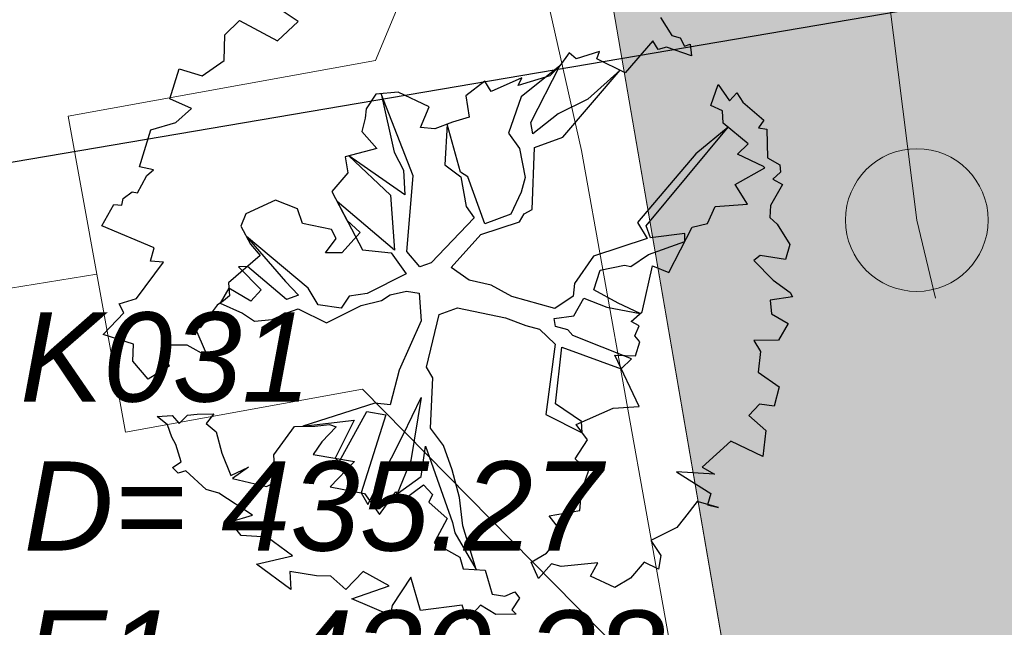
# Model space of a CAD drawing. Header units: metres. Extents: x 2643011 to 2643179, y 1217594 to 1217713.
# Tile 20 of 60: x 2643066.76 to 2643072.28, y 1217649.73 to 1217653.14. Entities that reach past the tile are written whole.
import ezdxf

# ---------------------------------------------------------------- set-up
doc = ezdxf.new("R2010")
doc.units = ezdxf.units.M
doc.linetypes.add('AUSGEZOGEN', pattern=[0])
for name, color, linetype in [('XR$1$_65373', 7, 'Continuous'), ('XR$1$_65380', 7, 'Continuous'), ('XR$1$_65386', 7, 'Continuous'), ('XR$1$_65388', 7, 'Continuous'), ('XR$1$_65389', 7, 'Continuous'), ('XR$1$_65391', 7, 'Continuous'), ('XR$1$_65393', 7, 'Continuous'), ('XR$1$_65397', 7, 'Continuous'), ('XR$1$_65398', 7, 'Continuous'), ('XR$1$_65411', 7, 'Continuous'), ('XR$1$_65414', 7, 'Continuous'), ('XR$1$_65415', 7, 'Continuous')]:
    doc.layers.add(name, color=color, linetype=linetype)
doc.styles.add('ARIAL', font='arial.ttf')

# ---------------------------------------------------------------- blocks, each defined once
blk = doc.blocks.new('COMPLEXOBJECT_10')
at = {"layer": 'XR$1$_65393', "color": 6, "linetype": 'AUSGEZOGEN', "lineweight": 20, "transparency": 33554687}
for start, end in [(90, 270), (270, 90)]:
    blk.add_arc((2643071.7866, 1217652.0138), 0.4, start, end, dxfattribs=at)

msp = doc.modelspace()

# ---------------------------------------------------------------- hatches: boundary and pattern name
at = {"layer": 'XR$1$_65414', "linetype": 'AUSGEZOGEN', "lineweight": 20, "true_color": 0xf0f0ea, "transparency": 33554687}
msp.add_hatch(color=7, dxfattribs=at).paths.add_polyline_path([(2643072.6934, 1217656.5681), (2643069.6034, 1217655.9988), (2643073.4131, 1217633.8832), (2643075.7518, 1217620.3071), (2643078.6998, 1217620.7373), (2643076.3612, 1217634.3135)])

# ---------------------------------------------------------------- linework, layer by layer
at = {"layer": 'XR$1$_65373', "color": 3, "linetype": 'AUSGEZOGEN', "lineweight": 20, "transparency": 33554687}
for p, q in [((2643065.8207, 1217670.5134), (2643069.9077, 1217652.4037)), ((2643069.9077, 1217652.4037), (2643077.7117, 1217608.9098))]:
    msp.add_line(p, q, dxfattribs=at)
at = {"layer": 'XR$1$_65380', "color": 6, "linetype": 'AUSGEZOGEN', "lineweight": 20, "transparency": 33554687}
msp.add_line((2643071.8907, 1217651.5759), (2643071.7872, 1217652.0139), dxfattribs=at)
at = {"layer": 'XR$1$_65386', "color": 204, "linetype": 'AUSGEZOGEN', "lineweight": 20, "transparency": 33554687}
for p, q in [((2643070.2069, 1217656.3736), (2643068.7531, 1217652.9083)), ((2643068.7531, 1217652.9083), (2643067.0311, 1217652.5954)), ((2643067.0311, 1217652.5954), (2643067.3523, 1217650.8244)), ((2643067.3523, 1217650.8244), (2643068.6814, 1217651.0655)), ((2643068.6814, 1217651.0655), (2643071.9927, 1217647.7042))]:
    msp.add_line(p, q, dxfattribs=at)
at = {"layer": 'XR$1$_65388', "color": 6, "linetype": 'AUSGEZOGEN', "lineweight": 20, "transparency": 33554687}
msp.add_line((2643067.1924, 1217651.7098), (2643055.6932, 1217649.8642), dxfattribs=at)
at = {"layer": 'XR$1$_65391', "color": 6, "linetype": 'AUSGEZOGEN', "lineweight": 20, "transparency": 33554687}
msp.add_line((2643071.2122, 1217656.5568), (2643071.7872, 1217652.0139), dxfattribs=at)
at = {"layer": 'XR$1$_65397', "color": 12, "linetype": 'AUSGEZOGEN', "lineweight": 25, "transparency": 33554687}
msp.add_line((2643073.4627, 1217653.4855), (2643066.1883, 1217652.2477), dxfattribs=at)
at = {"layer": 'XR$1$_65398', "color": 250, "linetype": 'AUSGEZOGEN', "lineweight": -3, "transparency": 33554687}
for p, q in [((2643068.3196, 1217653.1267), (2643068.2024, 1217653.2054)), ((2643067.91, 1217653.0512), (2643067.9919, 1217653.1331)), ((2643067.9919, 1217653.1331), (2643068.204, 1217653.0179)), ((2643068.204, 1217653.0179), (2643068.3196, 1217653.1267)), ((2643070.3507, 1217653.1492), (2643070.4146, 1217653.0485)), ((2643067.9051, 1217652.9082), (2643067.91, 1217653.0512)), ((2643070.3071, 1217653.0181), (2643070.1527, 1217652.8394)), ((2643070.3375, 1217652.9692), (2643070.3071, 1217653.0181)), ((2643070.4146, 1217653.0485), (2643070.4607, 1217653.0342)), ((2643070.4607, 1217653.0342), (2643070.4849, 1217652.9883)), ((2643070.0084, 1217652.9579), (2643069.8785, 1217652.9172)), ((2643069.9928, 1217652.9172), (2643070.0084, 1217652.9579)), ((2643070.3842, 1217652.9831), (2643070.3375, 1217652.9692)), ((2643070.5246, 1217652.9336), (2643070.3842, 1217652.9831)), ((2643070.4849, 1217652.9883), (2643070.5165, 1217652.9988)), ((2643070.5165, 1217652.9988), (2643070.5246, 1217652.9336)), ((2643067.7824, 1217652.8218), (2643067.9051, 1217652.9082)), ((2643069.8393, 1217652.9505), (2643069.7858, 1217652.8791)), ((2643069.8785, 1217652.9172), (2643069.8393, 1217652.9505)), ((2643070.1527, 1217652.8394), (2643069.9928, 1217652.9172)), ((2643067.6012, 1217652.6939), (2643067.6532, 1217652.8618)), ((2643067.6532, 1217652.8618), (2643067.7824, 1217652.8218)), ((2643069.7858, 1217652.8791), (2643069.569, 1217652.7046)), ((2643069.6235, 1217652.5603), (2643069.7858, 1217652.8791)), ((2643069.7858, 1217652.8791), (2643069.7297, 1217652.8217)), ((2643069.8031, 1217652.4774), (2643070.1236, 1217652.8535)), ((2643070.1236, 1217652.8535), (2643069.9433, 1217652.6919)), ((2643069.3667, 1217652.7925), (2643069.2592, 1217652.7095)), ((2643069.4016, 1217652.7352), (2643069.3667, 1217652.7925)), ((2643069.5735, 1217652.8104), (2643069.4016, 1217652.7352)), ((2643069.7297, 1217652.8217), (2643069.553, 1217652.7672)), ((2643069.553, 1217652.7672), (2643069.5735, 1217652.8104)), ((2643070.6327, 1217652.6554), (2643070.6735, 1217652.7742)), ((2643070.6735, 1217652.7742), (2643070.7372, 1217652.6827)), ((2643067.7228, 1217652.639), (2643067.6012, 1217652.6939)), ((2643068.7555, 1217652.7188), (2643068.7017, 1217652.6364)), ((2643068.8805, 1217652.7306), (2643068.7555, 1217652.7188)), ((2643068.9639, 1217652.262), (2643068.7848, 1217652.7216)), ((2643068.7848, 1217652.7216), (2643068.8572, 1217652.3941)), ((2643069.0533, 1217652.6488), (2643068.8805, 1217652.7306)), ((2643069.2592, 1217652.7095), (2643069.2788, 1217652.5902)), ((2643069.569, 1217652.7046), (2643069.4989, 1217652.5008)), ((2643069.9433, 1217652.6919), (2643069.777, 1217652.6089)), ((2643070.7372, 1217652.6827), (2643070.779, 1217652.7264)), ((2643070.779, 1217652.7264), (2643070.8125, 1217652.6746)), ((2643067.6346, 1217652.5602), (2643067.7228, 1217652.639)), ((2643068.7017, 1217652.6364), (2643068.696, 1217652.5855)), ((2643069.0063, 1217652.5329), (2643069.0533, 1217652.6488)), ((2643070.6981, 1217652.6251), (2643070.6327, 1217652.6554)), ((2643070.702, 1217652.5561), (2643070.6981, 1217652.6251)), ((2643070.8125, 1217652.6746), (2643070.9301, 1217652.5745)), ((2643068.696, 1217652.5855), (2643068.6769, 1217652.5106)), ((2643069.2788, 1217652.5902), (2643069.1853, 1217652.5625)), ((2643069.777, 1217652.6089), (2643069.6352, 1217652.497)), ((2643070.9301, 1217652.5745), (2643070.8993, 1217652.5304)), ((2643067.4304, 1217652.312), (2643067.4944, 1217652.5186)), ((2643067.4944, 1217652.5186), (2643067.6346, 1217652.5602)), ((2643069.0859, 1217652.5255), (2643069.0063, 1217652.5329)), ((2643069.1853, 1217652.5625), (2643069.0859, 1217652.5255)), ((2643069.1547, 1217652.5511), (2643069.1428, 1217652.3239)), ((2643069.2293, 1217652.283), (2643069.1547, 1217652.5511)), ((2643069.6352, 1217652.497), (2643069.6235, 1217652.5603)), ((2643070.2696, 1217651.9822), (2643070.7293, 1217652.5339)), ((2643070.7293, 1217652.5339), (2643070.5487, 1217652.3842)), ((2643070.8426, 1217652.4418), (2643070.702, 1217652.5561)), ((2643070.8993, 1217652.5304), (2643070.9465, 1217652.5229)), ((2643070.9465, 1217652.5229), (2643070.9494, 1217652.3623)), ((2643068.6769, 1217652.5106), (2643068.7602, 1217652.414)), ((2643069.4989, 1217652.5008), (2643069.56, 1217652.4141)), ((2643069.6436, 1217652.4196), (2643069.8031, 1217652.4774)), ((2643068.7602, 1217652.414), (2643068.5834, 1217652.3686)), ((2643069.56, 1217652.4141), (2643069.5917, 1217652.2517)), ((2643069.6315, 1217652.0735), (2643069.6436, 1217652.4196)), ((2643070.7827, 1217652.3825), (2643070.8426, 1217652.4418)), ((2643068.5834, 1217652.3686), (2643068.5982, 1217652.2791)), ((2643068.9179, 1217652.1559), (2643068.6044, 1217652.374)), ((2643068.6044, 1217652.374), (2643068.838, 1217652.1523)), ((2643068.8572, 1217652.3941), (2643068.9107, 1217652.2926)), ((2643070.5487, 1217652.3842), (2643070.2215, 1217652.0001)), ((2643070.9272, 1217652.3135), (2643070.7827, 1217652.3825)), ((2643070.9494, 1217652.3623), (2643071.0193, 1217652.3235)), ((2643067.509, 1217652.2947), (2643067.4304, 1217652.312)), ((2643067.4712, 1217652.264), (2643067.509, 1217652.2947)), ((2643068.9107, 1217652.2926), (2643068.9179, 1217652.1559)), ((2643069.1428, 1217652.3239), (2643069.2323, 1217652.2568)), ((2643070.7687, 1217652.2129), (2643070.9353, 1217652.307)), ((2643070.9353, 1217652.307), (2643070.9272, 1217652.3135)), ((2643071.0193, 1217652.3235), (2643071.0238, 1217652.2826)), ((2643067.4448, 1217652.2114), (2643067.4712, 1217652.264)), ((2643068.5982, 1217652.2791), (2643068.5088, 1217652.1733)), ((2643068.9285, 1217651.8372), (2643068.9639, 1217652.262)), ((2643069.2714, 1217652.2558), (2643069.2293, 1217652.283)), ((2643069.2323, 1217652.2568), (2643069.2622, 1217652.0888)), ((2643069.3669, 1217651.9927), (2643069.2714, 1217652.2558)), ((2643069.5917, 1217652.2517), (2643069.5696, 1217652.1706)), ((2643071.0238, 1217652.2826), (2643070.9794, 1217652.2438)), ((2643070.9794, 1217652.2438), (2643071.0345, 1217652.2126)), ((2643067.4207, 1217652.1663), (2643067.4448, 1217652.2114)), ((2643070.8377, 1217652.1026), (2643070.7687, 1217652.2129)), ((2643071.0345, 1217652.2126), (2643070.9668, 1217652.095)), ((2643067.3318, 1217652.0978), (2643067.3402, 1217652.1346)), ((2643067.3402, 1217652.1346), (2643067.3901, 1217652.1718)), ((2643067.3901, 1217652.1718), (2643067.4207, 1217652.1663)), ((2643068.1927, 1217652.1256), (2643068.0276, 1217652.0493)), ((2643068.316, 1217652.0763), (2643068.1927, 1217652.1256)), ((2643068.5088, 1217652.1733), (2643068.5935, 1217652.0126)), ((2643068.838, 1217652.1523), (2643068.8599, 1217651.8442)), ((2643069.5696, 1217652.1706), (2643069.5111, 1217652.0471)), ((2643067.2207, 1217651.9805), (2643067.2865, 1217652.1017)), ((2643067.2865, 1217652.1017), (2643067.3318, 1217652.0978)), ((2643068.344, 1217651.9938), (2643068.316, 1217652.0763)), ((2643068.8599, 1217651.8442), (2643068.5381, 1217652.1177)), ((2643068.5381, 1217652.1177), (2643068.6808, 1217651.8471)), ((2643069.2622, 1217652.0888), (2643069.3063, 1217652.0256)), ((2643069.5856, 1217652.0493), (2643069.6315, 1217652.0735)), ((2643070.6133, 1217651.9951), (2643070.6565, 1217652.0889)), ((2643070.6565, 1217652.0889), (2643070.8377, 1217652.1026)), ((2643070.9668, 1217652.095), (2643070.9633, 1217652.0283)), ((2643068.0276, 1217652.0493), (2643067.9991, 1217651.9802)), ((2643069.3063, 1217652.0256), (2643069.0649, 1217651.7747)), ((2643069.5111, 1217652.0471), (2643069.3669, 1217651.9927)), ((2643069.5603, 1217652.0036), (2643069.5856, 1217652.0493)), ((2643070.9633, 1217652.0283), (2643071.0044, 1217651.9914)), ((2643067.5123, 1217651.8579), (2643067.2207, 1217651.9805)), ((2643067.9991, 1217651.9802), (2643068.0526, 1217651.8787)), ((2643068.5067, 1217651.9606), (2643068.344, 1217651.9938)), ((2643068.5334, 1217651.9099), (2643068.5067, 1217651.9606)), ((2643068.5935, 1217652.0126), (2643068.6671, 1217651.9433)), ((2643069.3444, 1217651.9329), (2643069.5603, 1217652.0036)), ((2643070.2215, 1217652.0001), (2643070.2754, 1217651.9096)), ((2643070.2943, 1217651.9149), (2643070.2696, 1217651.9822)), ((2643070.3975, 1217651.7192), (2643070.5276, 1217651.9731)), ((2643070.5276, 1217651.9731), (2643070.6133, 1217651.9951)), ((2643071.0044, 1217651.9914), (2643071.0753, 1217651.8774)), ((2643068.3769, 1217651.6328), (2643068.0303, 1217651.921)), ((2643068.0303, 1217651.921), (2643068.2496, 1217651.6691)), ((2643068.4734, 1217651.8304), (2643068.5334, 1217651.9099)), ((2643068.6671, 1217651.9433), (2643068.5651, 1217651.8293)), ((2643069.1767, 1217651.7472), (2643069.3444, 1217651.9329)), ((2643070.2754, 1217651.9096), (2643069.9751, 1217651.8115)), ((2643070.4868, 1217651.9392), (2643070.2943, 1217651.9149)), ((2643070.4872, 1217651.8942), (2643070.4868, 1217651.9392)), ((2643067.4932, 1217651.7829), (2643067.5123, 1217651.8579)), ((2643068.0526, 1217651.8787), (2643068.1078, 1217651.8152)), ((2643070.2834, 1217651.8212), (2643070.4872, 1217651.8942)), ((2643071.0753, 1217651.8774), (2643071.0503, 1217651.7932)), ((2643068.1078, 1217651.8152), (2643067.929, 1217651.6622)), ((2643068.5651, 1217651.8293), (2643068.4734, 1217651.8304)), ((2643068.6808, 1217651.8471), (2643068.8413, 1217651.8298)), ((2643068.8413, 1217651.8298), (2643068.9251, 1217651.7118)), ((2643069.0012, 1217651.752), (2643068.9285, 1217651.8372)), ((2643069.9751, 1217651.8115), (2643069.8678, 1217651.6576)), ((2643070.1847, 1217651.7537), (2643070.2834, 1217651.8212)), ((2643070.9086, 1217651.8158), (2643070.8744, 1217651.7869)), ((2643071.0503, 1217651.7932), (2643070.9086, 1217651.8158)), ((2643067.4134, 1217651.5741), (2643067.5654, 1217651.7778)), ((2643067.5654, 1217651.7778), (2643067.4932, 1217651.7829)), ((2643068.0361, 1217651.7539), (2643067.9857, 1217651.7508)), ((2643067.9857, 1217651.7508), (2643068.1119, 1217651.6228)), ((2643068.2548, 1217651.5684), (2643068.0361, 1217651.7539)), ((2643069.0649, 1217651.7747), (2643069.0012, 1217651.752)), ((2643069.279, 1217651.6761), (2643069.1767, 1217651.7472)), ((2643070.0116, 1217651.7335), (2643070.1485, 1217651.7608)), ((2643070.1485, 1217651.7608), (2643070.1847, 1217651.7537)), ((2643070.2476, 1217651.4996), (2643070.3062, 1217651.7575)), ((2643070.3062, 1217651.7575), (2643070.3975, 1217651.7192)), ((2643070.8744, 1217651.7869), (2643070.9819, 1217651.6768)), ((2643068.9251, 1217651.7118), (2643068.7069, 1217651.6014)), ((2643069.9773, 1217651.6227), (2643070.0116, 1217651.7335)), ((2643067.9314, 1217651.6322), (2643067.8822, 1217651.5477)), ((2643067.929, 1217651.6622), (2643067.9348, 1217651.5896)), ((2643068.054, 1217651.5598), (2643067.9314, 1217651.6322)), ((2643068.2496, 1217651.6691), (2643068.3221, 1217651.5931)), ((2643068.4327, 1217651.5387), (2643068.3769, 1217651.6328)), ((2643069.4012, 1217651.6494), (2643069.279, 1217651.6761)), ((2643069.5168, 1217651.5853), (2643069.4012, 1217651.6494)), ((2643069.8678, 1217651.6576), (2643069.8614, 1217651.5878)), ((2643070.9819, 1217651.6768), (2643071.0769, 1217651.608)), ((2643067.3162, 1217651.5445), (2643067.4134, 1217651.5741)), ((2643067.9348, 1217651.5896), (2643067.9018, 1217651.5614)), ((2643068.1119, 1217651.6228), (2643068.054, 1217651.5598)), ((2643068.3221, 1217651.5931), (2643068.2548, 1217651.5684)), ((2643068.6064, 1217651.587), (2643068.5614, 1217651.5201)), ((2643068.7069, 1217651.6014), (2643068.6064, 1217651.587)), ((2643068.7871, 1217651.5634), (2643068.836, 1217651.5938)), ((2643068.836, 1217651.5938), (2643068.9266, 1217651.6153)), ((2643068.9266, 1217651.6153), (2643068.9977, 1217651.6034)), ((2643068.9977, 1217651.6034), (2643069.0102, 1217651.4479)), ((2643069.7578, 1217651.5178), (2643069.5168, 1217651.5853)), ((2643069.8614, 1217651.5878), (2643069.7578, 1217651.5178)), ((2643069.8656, 1217651.4773), (2643069.9215, 1217651.5763)), ((2643069.9215, 1217651.5763), (2643070.0503, 1217651.5253)), ((2643070.114, 1217651.5481), (2643069.9773, 1217651.6227)), ((2643071.0903, 1217651.5826), (2643070.9654, 1217651.5646)), ((2643071.0769, 1217651.608), (2643071.0903, 1217651.5826)), ((2643067.343, 1217651.4937), (2643067.3162, 1217651.5445)), ((2643067.8657, 1217651.5362), (2643067.7701, 1217651.4101)), ((2643067.9018, 1217651.5614), (2643067.8657, 1217651.5362)), ((2643067.8822, 1217651.5477), (2643068.0078, 1217651.4922)), ((2643068.5614, 1217651.5201), (2643068.4327, 1217651.5387)), ((2643068.4795, 1217651.4382), (2643068.6723, 1217651.5353)), ((2643068.6723, 1217651.5353), (2643068.7871, 1217651.5634)), ((2643069.1096, 1217651.4848), (2643069.2133, 1217651.5225)), ((2643069.2133, 1217651.5225), (2643069.4828, 1217651.4654)), ((2643070.0503, 1217651.5253), (2643070.2369, 1217651.4903)), ((2643070.2369, 1217651.4903), (2643070.114, 1217651.5481)), ((2643070.9654, 1217651.5646), (2643070.9731, 1217651.4884)), ((2643067.2277, 1217651.3727), (2643067.343, 1217651.4937)), ((2643068.0078, 1217651.4922), (2643068.0748, 1217651.4472)), ((2643068.1736, 1217651.4561), (2643068.2559, 1217651.4933)), ((2643068.2559, 1217651.4933), (2643068.3195, 1217651.5161)), ((2643068.3195, 1217651.5161), (2643068.4795, 1217651.4382)), ((2643069.039, 1217651.1882), (2643069.1096, 1217651.4848)), ((2643069.4828, 1217651.4654), (2643069.5967, 1217651.422)), ((2643069.7547, 1217651.4621), (2643069.8656, 1217651.4773)), ((2643070.1853, 1217651.4451), (2643070.2476, 1217651.4996)), ((2643070.9731, 1217651.4884), (2643071.0666, 1217651.4342)), ((2643067.7701, 1217651.4101), (2643067.7336, 1217651.4295)), ((2643067.7336, 1217651.4295), (2643067.812, 1217651.2485)), ((2643068.0748, 1217651.4472), (2643068.1736, 1217651.4561)), ((2643069.0102, 1217651.4479), (2643068.8854, 1217651.1721)), ((2643069.5967, 1217651.422), (2643069.6723, 1217651.4017)), ((2643069.7618, 1217651.4164), (2643069.7547, 1217651.4621)), ((2643069.8313, 1217651.399), (2643069.7618, 1217651.4164)), ((2643070.2304, 1217651.4211), (2643070.1853, 1217651.4451)), ((2643070.2059, 1217651.3649), (2643070.2304, 1217651.4211)), ((2643071.0666, 1217651.4342), (2643071.0124, 1217651.3408)), ((2643067.3975, 1217651.3171), (2643067.2277, 1217651.3727)), ((2643069.6723, 1217651.4017), (2643069.7597, 1217651.318)), ((2643069.8595, 1217651.366), (2643069.8313, 1217651.399)), ((2643070.1873, 1217651.2362), (2643069.8595, 1217651.366)), ((2643070.2348, 1217651.3307), (2643070.2059, 1217651.3649)), ((2643067.3935, 1217651.2223), (2643067.3975, 1217651.3171)), ((2643067.6976, 1217651.3132), (2643067.5516, 1217651.3119)), ((2643067.5516, 1217651.3119), (2643067.5975, 1217651.1956)), ((2643067.812, 1217651.2485), (2643067.6976, 1217651.3132)), ((2643069.7597, 1217651.318), (2643069.7083, 1217650.9234)), ((2643069.7626, 1217650.9845), (2643069.7967, 1217651.3005)), ((2643069.7967, 1217651.3005), (2643070.131, 1217651.1801)), ((2643070.2108, 1217651.2532), (2643070.2348, 1217651.3307)), ((2643071.0124, 1217651.3408), (2643070.8731, 1217651.3384)), ((2643070.8731, 1217651.3384), (2643070.9117, 1217651.2769)), ((2643070.2316, 1217650.9677), (2643070.0946, 1217651.2568)), ((2643070.0946, 1217651.2568), (2643070.2108, 1217651.2532)), ((2643070.9117, 1217651.2769), (2643070.8971, 1217651.1611)), ((2643067.4787, 1217651.1221), (2643067.3935, 1217651.2223)), ((2643067.5975, 1217651.1956), (2643067.4787, 1217651.1221)), ((2643069.0745, 1217651.1297), (2643069.039, 1217651.1882)), ((2643070.131, 1217651.1801), (2643070.1873, 1217651.2362)), ((2643068.8854, 1217651.1721), (2643068.8364, 1217650.9779)), ((2643070.8971, 1217651.1611), (2643071.0162, 1217651.0788)), ((2643069.0611, 1217650.8477), (2643069.0745, 1217651.1297)), ((2643071.0162, 1217651.0788), (2643070.9868, 1217650.9706)), ((2643068.7501, 1217650.9864), (2643068.3464, 1217650.8575)), ((2643068.8364, 1217650.9779), (2643068.7501, 1217650.9864)), ((2643068.9079, 1217650.8102), (2643069.0091, 1217651.0195)), ((2643069.0091, 1217651.0195), (2643068.952, 1217650.6651)), ((2643069.9084, 1217650.8837), (2643069.7626, 1217650.9845)), ((2643070.0845, 1217650.9597), (2643070.2316, 1217650.9677)), ((2643070.9053, 1217650.9817), (2643070.8461, 1217650.9181)), ((2643070.9868, 1217650.9706), (2643070.9053, 1217650.9817)), ((2643067.5309, 1217650.9118), (2643067.6145, 1217650.9173)), ((2643067.5875, 1217650.866), (2643067.5309, 1217650.9118)), ((2643067.6145, 1217650.9173), (2643067.6533, 1217650.8729)), ((2643067.6533, 1217650.8729), (2643067.7, 1217650.9192)), ((2643067.7, 1217650.9192), (2643067.7548, 1217650.9265)), ((2643067.7548, 1217650.9265), (2643067.8471, 1217650.9272)), ((2643067.8471, 1217650.9272), (2643067.8049, 1217650.8725)), ((2643068.5507, 1217650.6589), (2643068.7047, 1217650.9409)), ((2643068.812, 1217650.9218), (2643068.6728, 1217650.4845)), ((2643068.7047, 1217650.9409), (2643068.812, 1217650.9218)), ((2643069.7083, 1217650.9234), (2643069.9115, 1217650.8218)), ((2643069.8782, 1217650.8678), (2643070.0845, 1217650.9597)), ((2643070.8461, 1217650.9181), (2643070.9402, 1217650.8333)), ((2643067.6128, 1217650.7975), (2643067.5875, 1217650.866)), ((2643067.8049, 1217650.8725), (2643067.8615, 1217650.8267)), ((2643068.1838, 1217650.6986), (2643068.2995, 1217650.857)), ((2643068.2995, 1217650.857), (2643068.4132, 1217650.8582)), ((2643068.3464, 1217650.8575), (2643068.633, 1217650.8923)), ((2643068.4132, 1217650.8582), (2643068.4948, 1217650.8673)), ((2643068.4948, 1217650.8673), (2643068.5336, 1217650.8553)), ((2643068.633, 1217650.8923), (2643068.5269, 1217650.6794)), ((2643069.9405, 1217650.7818), (2643069.8782, 1217650.8678)), ((2643069.9115, 1217650.8218), (2643069.9084, 1217650.8837)), ((2643067.8615, 1217650.8267), (2643067.8922, 1217650.707)), ((2643068.5336, 1217650.8553), (2643068.4536, 1217650.7698)), ((2643068.7098, 1217650.4186), (2643068.9079, 1217650.8102)), ((2643069.134, 1217650.7503), (2643069.0611, 1217650.8477)), ((2643070.9402, 1217650.8333), (2643070.9238, 1217650.6888)), ((2643067.6351, 1217650.7552), (2643067.6128, 1217650.7975)), ((2643067.6647, 1217650.6581), (2643067.6351, 1217650.7552)), ((2643068.4536, 1217650.7698), (2643068.4037, 1217650.7003)), ((2643069.0095, 1217650.5766), (2643069.0339, 1217650.7469)), ((2643069.0339, 1217650.7469), (2643069.1843, 1217650.3182)), ((2643069.184, 1217650.6145), (2643069.134, 1217650.7503)), ((2643069.8719, 1217650.6746), (2643069.9405, 1217650.7818)), ((2643070.7448, 1217650.7735), (2643070.5836, 1217650.6283)), ((2643070.9238, 1217650.6888), (2643070.7448, 1217650.7735)), ((2643067.8922, 1217650.707), (2643067.9425, 1217650.5822)), ((2643068.1932, 1217650.5461), (2643068.1838, 1217650.6986)), ((2643068.4037, 1217650.7003), (2643068.6362, 1217650.6608)), ((2643067.6165, 1217650.6265), (2643067.6647, 1217650.6581)), ((2643068.6362, 1217650.6608), (2643068.4993, 1217650.5191)), ((2643068.5269, 1217650.6794), (2643068.5507, 1217650.6589)), ((2643068.952, 1217650.6651), (2643068.874, 1217650.4782)), ((2643069.9467, 1217650.606), (2643069.8719, 1217650.6746)), ((2643067.6483, 1217650.5954), (2643067.6165, 1217650.6265)), ((2643067.6915, 1217650.6074), (2643067.6483, 1217650.5954)), ((2643067.8049, 1217650.5035), (2643067.6915, 1217650.6074)), ((2643067.9425, 1217650.5822), (2643068.0417, 1217650.6284)), ((2643068.0417, 1217650.6284), (2643067.9514, 1217650.5653)), ((2643069.2235, 1217650.4577), (2643069.184, 1217650.6145)), ((2643069.907, 1217650.4939), (2643069.9467, 1217650.606)), ((2643070.6522, 1217650.5888), (2643070.4399, 1217650.6019)), ((2643070.4399, 1217650.6019), (2643070.6332, 1217650.4815)), ((2643070.5836, 1217650.6283), (2643070.6522, 1217650.5888)), ((2643067.9514, 1217650.5653), (2643068.1425, 1217650.5193)), ((2643068.1425, 1217650.5193), (2643068.1932, 1217650.5461)), ((2643068.874, 1217650.4782), (2643069.0095, 1217650.5766)), ((2643068.8988, 1217650.4379), (2643069.0233, 1217650.5298)), ((2643069.0233, 1217650.5298), (2643069.0734, 1217650.4759)), ((2643067.8762, 1217650.4824), (2643067.8049, 1217650.5035)), ((2643068.0647, 1217650.3594), (2643067.8762, 1217650.4824)), ((2643068.4993, 1217650.5191), (2643068.6926, 1217650.4805)), ((2643068.6728, 1217650.4845), (2643068.7098, 1217650.4186)), ((2643068.6926, 1217650.4805), (2643068.7764, 1217650.3626)), ((2643068.7764, 1217650.3626), (2643068.8665, 1217650.4904)), ((2643068.8665, 1217650.4904), (2643068.8988, 1217650.4379)), ((2643069.0734, 1217650.4759), (2643069.0529, 1217650.4327)), ((2643069.8989, 1217650.3862), (2643069.907, 1217650.4939)), ((2643070.6332, 1217650.4815), (2643070.6132, 1217650.4169)), ((2643069.0529, 1217650.4327), (2643069.1557, 1217650.3402)), ((2643069.2421, 1217650.2993), (2643069.2235, 1217650.4577)), ((2643070.5553, 1217650.4358), (2643070.4846, 1217650.3444)), ((2643070.6752, 1217650.4017), (2643070.5553, 1217650.4358)), ((2643070.6132, 1217650.4169), (2643070.6752, 1217650.4017)), ((2643069.7267, 1217650.3556), (2643069.8989, 1217650.3862)), ((2643067.9396, 1217650.3213), (2643068.0647, 1217650.3594)), ((2643068.0011, 1217650.2456), (2643067.9396, 1217650.3213)), ((2643069.1557, 1217650.3402), (2643069.0823, 1217650.2042)), ((2643069.1843, 1217650.3182), (2643069.1978, 1217650.2604)), ((2643069.7927, 1217650.2715), (2643069.7267, 1217650.3556)), ((2643070.4846, 1217650.3444), (2643070.4424, 1217650.2898)), ((2643069.1978, 1217650.2604), (2643069.3178, 1217650.0548)), ((2643069.3178, 1217650.0548), (2643069.2421, 1217650.2993)), ((2643069.7623, 1217650.206), (2643069.7927, 1217650.2715)), ((2643070.4424, 1217650.2898), (2643070.2967, 1217650.2176)), ((2643068.1467, 1217650.2359), (2643068.0011, 1217650.2456)), ((2643068.2883, 1217650.1314), (2643068.1467, 1217650.2359)), ((2643069.0823, 1217650.2042), (2643069.2264, 1217650.1242)), ((2643069.7116, 1217650.1469), (2643069.7623, 1217650.206)), ((2643070.2967, 1217650.2176), (2643070.3517, 1217650.1338)), ((2643069.6254, 1217650.0968), (2643069.7116, 1217650.1469)), ((2643068.0859, 1217650.0849), (2643068.2883, 1217650.1314)), ((2643068.2796, 1217649.9431), (2643068.0859, 1217650.0849)), ((2643069.2264, 1217650.1242), (2643069.2455, 1217650.0586)), ((2643069.6677, 1217650.0048), (2643069.6254, 1217650.0968)), ((2643069.7392, 1217650.0858), (2643069.6677, 1217650.0048)), ((2643069.7945, 1217650.0717), (2643069.7392, 1217650.0858)), ((2643069.9994, 1217650.0932), (2643069.7945, 1217650.0717)), ((2643069.9588, 1217650.0178), (2643069.9994, 1217650.0932)), ((2643070.259, 1217650.0958), (2643070.1815, 1217650.0055)), ((2643070.3387, 1217650.056), (2643070.259, 1217650.0958)), ((2643070.3517, 1217650.1338), (2643070.3387, 1217650.056)), ((2643068.4233, 1217650.0189), (2643068.2743, 1217650.0438)), ((2643068.2743, 1217650.0438), (2643068.2796, 1217649.9431)), ((2643068.6849, 1217650.0441), (2643068.5869, 1217649.943)), ((2643068.8309, 1217649.9635), (2643068.6849, 1217650.0441)), ((2643069.2455, 1217650.0586), (2643069.3679, 1217650.0521)), ((2643069.3679, 1217650.0521), (2643069.4068, 1217649.9167)), ((2643068.504, 1217650.0182), (2643068.4233, 1217650.0189)), ((2643068.5869, 1217649.943), (2643068.504, 1217650.0182)), ((2643068.9508, 1217650.0113), (2643068.8461, 1217649.8526)), ((2643069.0062, 1217649.8243), (2643068.9508, 1217650.0113)), ((2643070.094, 1217649.9547), (2643069.9588, 1217650.0178)), ((2643070.1815, 1217650.0055), (2643070.094, 1217649.9547)), ((2643068.6204, 1217649.8911), (2643068.8309, 1217649.9635)), ((2643069.478, 1217649.9048), (2643069.5342, 1217649.9298)), ((2643069.5342, 1217649.9298), (2643069.5595, 1217649.8937)), ((2643068.8356, 1217649.7993), (2643068.6204, 1217649.8911)), ((2643069.4068, 1217649.9167), (2643069.478, 1217649.9048)), ((2643069.5595, 1217649.8937), (2643069.5181, 1217649.8287)), ((2643068.8461, 1217649.8526), (2643068.8356, 1217649.7993)), ((2643069.2389, 1217649.8544), (2643069.0062, 1217649.8243)), ((2643069.267, 1217649.7719), (2643069.2389, 1217649.8544)), ((2643069.3422, 1217649.8548), (2643069.267, 1217649.7719)), ((2643069.4282, 1217649.8029), (2643069.3422, 1217649.8548)), ((2643069.5181, 1217649.8287), (2643069.5419, 1217649.8041)), ((2643069.5419, 1217649.8041), (2643069.4282, 1217649.8029))]:
    msp.add_line(p, q, dxfattribs=at)
at = {"layer": 'XR$1$_65411', "color": 8, "linetype": 'AUSGEZOGEN', "lineweight": 18, "transparency": 33554687}
msp.add_line((2643077.4969, 1217610.1762), (2643069.3293, 1217657.5902), dxfattribs=at)
at = {"layer": 'XR$1$_65415', "color": 8, "linetype": 'AUSGEZOGEN', "lineweight": 18, "transparency": 33554687}
msp.add_line((2643069.3293, 1217657.5902), (2643077.4969, 1217610.1762), dxfattribs=at)

# ---------------------------------------------------------------- block references
at = {"layer": 'XR$1$_65393', "color": 6, "linetype": 'AUSGEZOGEN', "lineweight": 20, "transparency": 33554687}
msp.add_blockref('COMPLEXOBJECT_10', (0, 0), dxfattribs=at)

# ---------------------------------------------------------------- texts
at = {"layer": 'XR$1$_65389', "color": 6, "linetype": 'AUSGEZOGEN', "lineweight": -3, "transparency": 33554687, "char_height": 0.5, "attachment_point": 7, "style": 'ARIAL'}
for s, insert, width in [('\\A1;{\\fArial|i1|b0;\\H0.500000;\\W1.000000;\\C6;K031}\\P', (2643066.7617, 1217650.989), 1.886398), ('\\A1;{\\fArial|i1|b0;\\H0.500000;\\W1.000000;\\C6;D= 435.27}\\P', (2643066.7818, 1217650.1536), 3.508948), ('\\A1;{\\fArial|i1|b0;\\H0.500000;\\W1.000000;\\C6;E1= 430.38}\\P', (2643066.7815, 1217649.3182), 3.856262)]:
    msp.add_mtext(s, dxfattribs=dict(at, insert=insert, width=width))

doc.saveas('drawing.dxf')
